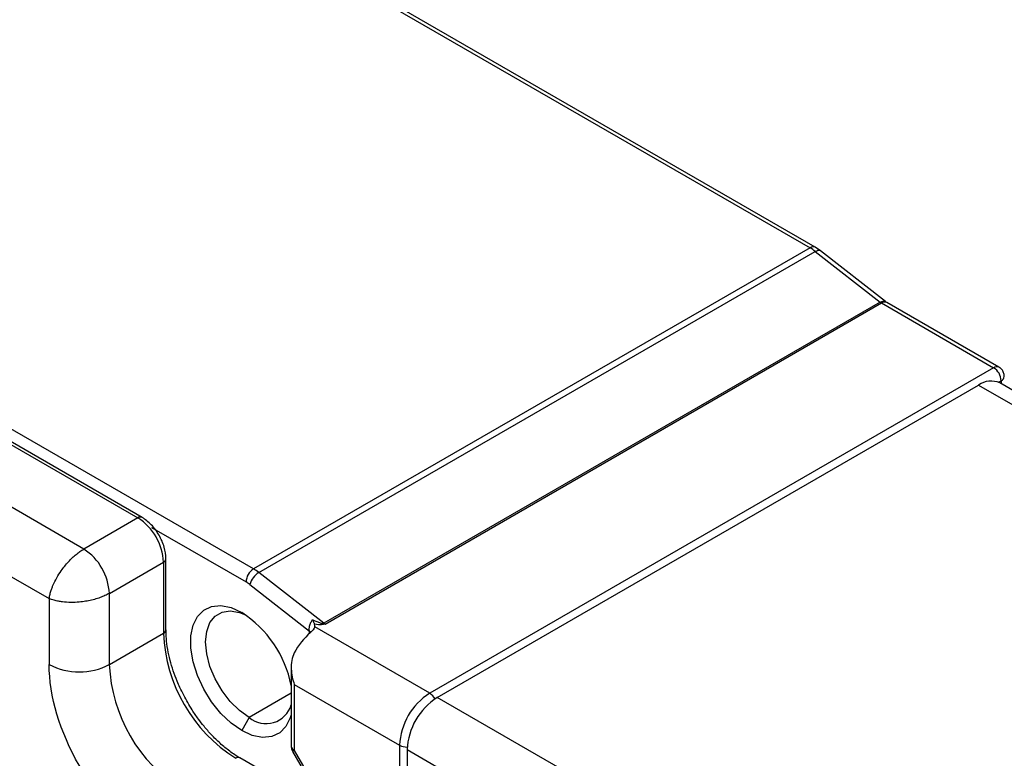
# Model space of a CAD drawing. Header units: millimetres. Extents: x 0 to 559, y 0 to 432.
# Tile 9 of 10: x 468 to 515, y 338 to 373. Entities that reach past the tile are written whole.
import ezdxf

# ---------------------------------------------------------------- set-up
doc = ezdxf.new("R2010")
doc.units = ezdxf.units.MM

msp = doc.modelspace()

# ---------------------------------------------------------------- linework, layer by layer
for p, q in [((463.079, 386.422), (505.434, 361.971)), ((505.684, 361.996), (463.329, 386.447)), ((479.271, 346.867), (436.916, 371.319)), ((440.601, 368.456), (473.835, 349.271)), ((474.035, 349.291), (440.801, 368.476)), ((471.29, 347.801), (438.056, 366.987)), ((436.853, 364.415), (469.663, 345.474)), ((505.434, 361.971), (479.271, 346.867)), ((479.517, 346.701), (505.68, 361.804)), ((505.68, 361.804), (508.736, 359.418)), ((505.926, 361.831), (505.684, 361.995)), ((508.982, 359.445), (505.926, 361.832)), ((508.736, 359.418), (482.573, 344.314)), ((482.634, 344.273), (508.797, 359.376)), ((508.797, 359.376), (514.069, 356.333)), ((514.319, 356.357), (509.047, 359.401)), ((514.069, 356.333), (487.553, 341.025)), ((514.298, 355.648), (514.423, 355.72)), ((533.808, 344.39), (514.362, 355.615)), ((514.423, 355.72), (514.423, 355.58)), ((487.907, 340.821), (513.362, 355.516)), ((513.362, 355.516), (532.808, 344.291)), ((473.835, 349.271), (471.29, 347.801)), ((474.472, 348.822), (478.918, 346.255)), ((475.154, 344.004), (475.154, 347.352)), ((472.492, 345.719), (475.037, 347.189)), ((475.037, 347.189), (475.037, 343.841)), ((482.573, 344.314), (479.517, 346.701)), ((479.102, 346.13), (481.896, 343.948)), ((469.663, 345.474), (469.663, 342.371)), ((472.492, 342.371), (472.492, 345.719)), ((487.553, 341.025), (482.146, 344.146)), ((472.492, 342.371), (475.037, 343.841)), ((481.896, 343.831), (481.896, 343.948)), ((481.043, 342.239), (481.043, 338.54)), ((481.189, 341.433), (486.139, 338.575)), ((481.189, 341.433), (481.189, 338.336)), ((481.043, 341.021), (479.068, 339.881)), ((494.503, 337.013), (487.907, 340.821)), ((479.068, 339.881), (478.714, 339.269)), ((486.139, 338.575), (486.139, 309.18)), ((481.46, 336.349), (478.631, 337.982)), ((481.11, 338.29), (483.024, 334.974)), ((481.189, 338.336), (483.103, 335.02)), ((486.492, 338.371), (492.21, 335.071)), ((486.492, 338.371), (486.492, 308.976))]:
    msp.add_line(p, q)
at = {"flags": 128}
for points in [[(505.68, 361.804), (505.748, 361.837), (505.81, 361.854), (505.866, 361.856), (505.912, 361.841), (505.926, 361.832)], [(508.736, 359.418), (508.804, 359.451), (508.866, 359.468), (508.922, 359.47), (508.968, 359.455), (508.982, 359.445)], [(478.714, 339.269), (478.214, 339.618), (477.736, 340.073), (477.301, 340.615), (476.928, 341.219), (476.632, 341.859), (476.428, 342.507), (476.323, 343.135), (476.323, 343.715), (476.428, 344.223), (476.632, 344.635), (476.928, 344.934), (477.301, 345.107), (477.736, 345.146), (478.214, 345.049), (478.714, 344.821)], [(479.068, 339.881), (478.611, 340.204), (478.178, 340.629), (477.789, 341.136), (477.464, 341.698), (477.22, 342.288), (477.069, 342.876), (477.017, 343.433), (477.069, 343.93), (477.22, 344.343), (477.464, 344.651), (477.789, 344.838), (478.178, 344.896), (478.611, 344.821), (478.898, 344.707)], [(481.896, 343.948), (481.958, 343.904), (481.971, 343.893)], [(481.043, 340.009), (481.001, 339.867), (480.796, 339.455), (480.501, 339.156), (480.127, 338.983), (479.692, 338.944), (479.214, 339.041), (478.714, 339.269)], [(481.189, 338.336), (481.147, 338.312), (481.12, 338.296), (481.11, 338.29), (481.11, 338.29)]]:
    msp.add_lwpolyline(points, dxfattribs=at)
for centre, radius, start, end in [((505.579, 361.78), 0.24, 64.0279, 127.255), ((504.362, 360.126), 2.134, 51.863, 59.8376), ((509.065, 359.837), 0.533, 231.863, 239.8376), ((508.944, 359.172), 0.251, 65.6929, 125.6176), ((514.215, 356.142), 0.24, 64.0279, 127.255), ((513.655, 355.685), 0.768, 2.6055, 57.3945), ((513.948, 354.698), 1.006, 65.6929, 125.6176), ((514.324, 355.946), 0.246, 293.6922, 355.0313), ((473.951, 349.118), 0.192, 64.0346, 127.2543), ((472.427, 347.07), 2.613, 2.6055, 57.3945), ((469.882, 345.6), 2.613, 2.6055, 57.3945), ((474.954, 347.372), 0.201, 294.3756, 354.294), ((479.685, 346.22), 0.768, 122.6055, 177.3945), ((478.199, 345.022), 2.134, 51.863, 59.8376), ((479.997, 345.916), 0.92, 121.4329, 166.5291), ((475.807, 340.342), 5.34, 11.3396, 57.0155), ((474.953, 344.025), 0.202, 294.4627, 353.3013), ((482.902, 344.734), 0.533, 231.863, 239.8376), ((482.375, 344.158), 7.345, 182.4763, 237.5237), ((484.017, 341.449), 3.188, 130.5199, 152.5013), ((471.077, 345.101), 3.074, 242.6097, 297.3903), ((479.829, 342.689), 7.345, 182.4764, 237.5236), ((489.209, 338.436), 3.074, 122.6055, 177.3945), ((489.563, 338.232), 3.074, 122.6055, 177.3945), ((487.156, 340.399), 0.741, 28.985, 57.6487), ((479.861, 340.825), 1.233, 229.9525, 343.3304), ((481.293, 338.565), 0.251, 185.6948, 245.6253), ((486.483, 339.232), 0.742, 242.3563, 271.0158), ((478.549, 337.798), 0.202, 65.9905, 125.5916)]:
    msp.add_arc(centre, radius, start, end)
for points, knots in [([(509.047, 359.401), (509.047, 359.401), (509.031, 359.409), (509.006, 359.428), (508.982, 359.447)], [0, 0, 0, 0, 0.019818, 1, 1, 1, 1]), ([(514.567, 355.924), (514.562, 355.983), (514.551, 356.101), (514.459, 356.257), (514.365, 356.324), (514.319, 356.357)], [0, 0, 0, 0, 0.335796, 0.677827, 1, 1, 1, 1]), ([(475.154, 347.352), (475.138, 347.531), (475.104, 347.889), (474.845, 348.466), (474.475, 348.978), (474.182, 349.186), (474.035, 349.291)], [0, 0, 0, 0, 0.249999, 0.499999, 0.749999, 1, 1, 1, 1]), ([(469.663, 345.474), (469.669, 345.509), (469.679, 345.577), (469.702, 345.679), (469.728, 345.775), (469.756, 345.864), (469.784, 345.945), (469.812, 346.019), (469.881, 346.187), (470.008, 346.445), (470.202, 346.752), (470.389, 347.002), (470.564, 347.206), (470.745, 347.39), (470.928, 347.552), (471.111, 347.692), (471.23, 347.765), (471.29, 347.801)], [0, 0, 0, 0, 0.044253, 0.085249, 0.122988, 0.157469, 0.188692, 0.216657, 0.241364, 0.378405, 0.501714, 0.588787, 0.674218, 0.758029, 0.840245, 0.920893, 1, 1, 1, 1]), ([(472.492, 345.719), (472.459, 345.701), (472.393, 345.664), (472.287, 345.613), (472.173, 345.564), (472.054, 345.518), (471.928, 345.475), (471.796, 345.436), (471.66, 345.401), (471.519, 345.371), (471.374, 345.345), (471.227, 345.324), (470.998, 345.3), (470.676, 345.287), (470.351, 345.309), (470.089, 345.349), (469.876, 345.397), (469.739, 345.447), (469.663, 345.474)], [0, 0, 0, 0, 0.042973, 0.086402, 0.13029, 0.174644, 0.219466, 0.264762, 0.310535, 0.35679, 0.403531, 0.45076, 0.498483, 0.621764, 0.758803, 0.821485, 0.901889, 1, 1, 1, 1]), ([(481.896, 343.948), (481.894, 343.97), (481.89, 344.013), (481.892, 344.076), (481.898, 344.133), (481.907, 344.183), (481.927, 344.263), (481.966, 344.37), (482.019, 344.447), (482.044, 344.484)], [0, 0, 0, 0, 0.1285, 0.243481, 0.344943, 0.43289, 0.507329, 0.76584, 1, 1, 1, 1]), ([(482.044, 344.484), (482.053, 344.465), (482.07, 344.426), (482.093, 344.373), (482.116, 344.321), (482.129, 344.292), (482.135, 344.277)], [0, 0, 0, 0, 0.246434, 0.499968, 0.7444, 1, 1, 1, 1]), ([(482.044, 344.484), (482.08, 344.468), (482.146, 344.436), (482.241, 344.395), (482.325, 344.361), (482.397, 344.336), (482.457, 344.318), (482.506, 344.308), (482.546, 344.305), (482.565, 344.311), (482.573, 344.314)], [0, 0, 0, 0, 0.215416, 0.403502, 0.564503, 0.698813, 0.80712, 0.890753, 0.952653, 1, 1, 1, 1]), ([(476.178, 340.58), (476.049, 340.816), (475.869, 341.147), (475.652, 341.65), (475.492, 342.077), (475.342, 342.581), (475.231, 343.091), (475.164, 343.575), (475.16, 343.868), (475.158, 344.002)], [0, 0, 0, 0, 0.2067624, 0.2903499, 0.4279262, 0.5688115, 0.7177917, 0.8707595, 1, 1, 1, 1]), ([(481.189, 342.921), (481.128, 342.806), (481.091, 342.684), (481.046, 342.429), (481.039, 342.302), (481.053, 341.92), (481.108, 341.667), (481.189, 341.433)], [0, 0, 0, 0, 0.25, 0.25, 0.5, 0.5, 1, 1, 1, 1]), ([(474.472, 334.043), (473.196, 334.779), (471.973, 336.07), (470.17, 339.194), (469.663, 340.899), (469.663, 342.371)], [0, 0, 0, 0, 0.5, 0.5, 1, 1, 1, 1]), ([(478.631, 337.983), (478.626, 337.986), (478.468, 338.065), (478.153, 338.29), (477.708, 338.649), (477.304, 339.048), (476.963, 339.436), (476.661, 339.828), (476.403, 340.202), (476.246, 340.466), (476.178, 340.58)], [0, 0, 0, 0, 0.005622, 0.179349, 0.349036, 0.50778, 0.648592, 0.762912, 0.897251, 1, 1, 1, 1]), ([(481.045, 338.54), (481.048, 338.48), (481.052, 338.391), (481.1, 338.318), (481.116, 338.294)], [0, 0, 0, 0, 0.671645, 1, 1, 1, 1])]:
    msp.add_open_spline(points, degree=3, knots=knots)
for points in [[(479.102, 346.13), (479.071, 346.153), (479.01, 346.199), (478.949, 346.236), (478.918, 346.255)], [(482.146, 344.146), (482.127, 344.056), (482.054, 343.963), (481.945, 343.873)], [(482.146, 344.146), (482.156, 344.19), (482.154, 344.234), (482.135, 344.277)], [(482.634, 344.273), (482.562, 344.231), (482.415, 344.219), (482.135, 344.277)]]:
    msp.add_open_spline(points, degree=3)

doc.saveas('drawing.dxf')
